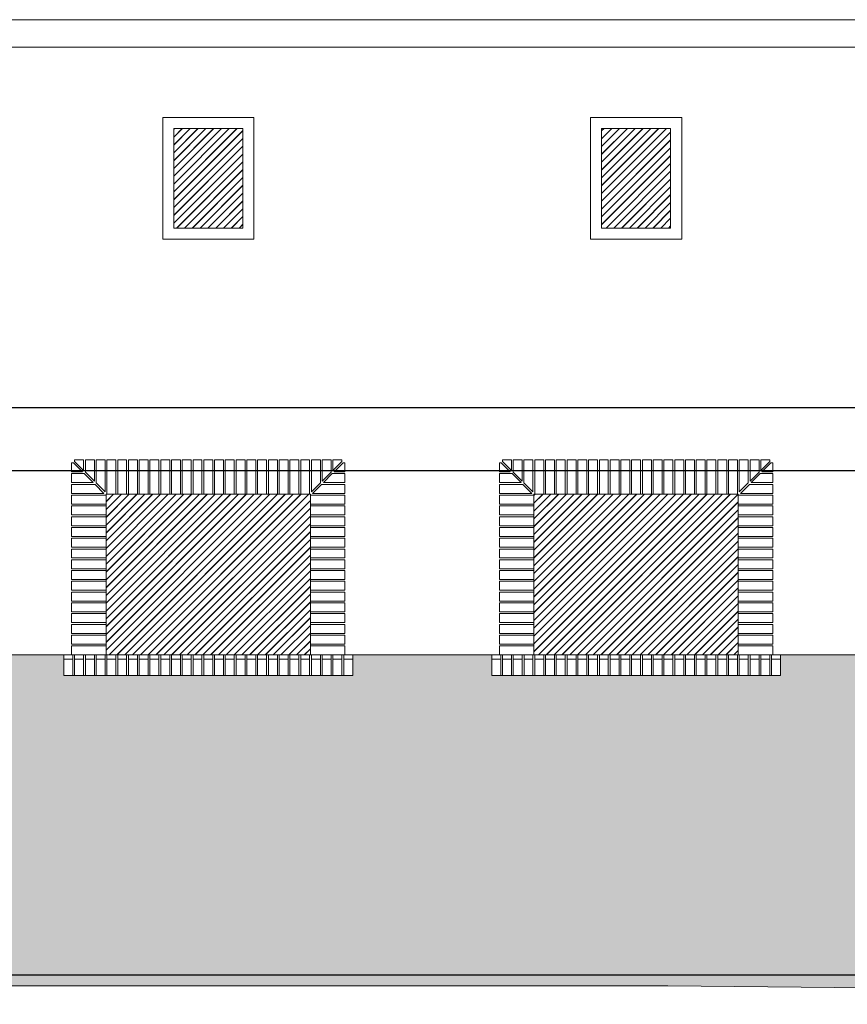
# Model space of a CAD drawing. Header units: millimetres. Extents: x -15547 to 792, y -5206 to 3515.
# Tile 7 of 16: x -4474 to -3875, y -2490 to -1777. Entities that reach past the tile are written whole.
import ezdxf

# ---------------------------------------------------------------- set-up
doc = ezdxf.new("R2010")
doc.units = ezdxf.units.MM
doc.layers.get('Defpoints').update_dxf_attribs({"color": 11})
for name, color, linetype, lineweight in [('A_cienkie', 251, 'Continuous', 9), ('A_hatch', 8, 'Continuous', 9), ('A_widok', 41, 'Continuous', 20)]:
    doc.layers.add(name, color=color, linetype=linetype, lineweight=lineweight)

msp = doc.modelspace()

# ---------------------------------------------------------------- hatches: boundary and pattern name
at = {"layer": 'A_hatch'}
h = msp.add_hatch(dxfattribs=at)
h.set_pattern_fill('JIS_LC_20', color=251, scale=0.2)
h.paths.add_polyline_path([(-4312.85, -1856.32), (-4362.85, -1856.32), (-4362.85, -1928.32), (-4312.85, -1928.32)])
h.paths.add_polyline_path([(-4263.85, -2121.12), (-4411.85, -2121.12), (-4411.85, -2237.47), (-4263.85, -2237.47)])
h.paths.add_polyline_path([(-3953.85, -2121.12), (-4101.85, -2121.12), (-4101.85, -2237.47), (-3953.85, -2237.47)])
h.paths.add_polyline_path([(-4002.85, -1856.32), (-4052.85, -1856.32), (-4052.85, -1928.32), (-4002.85, -1928.32)])
h = msp.add_hatch(dxfattribs=at)
h.set_pattern_fill('AR-BRSTD', color=256, scale=0.1)
h.paths.add_polyline_path([(-3762.35, -2237.47), (-3787.35, -2237.47), (-3923.2, -2237.47), (-3923.2, -2252.47), (-4132.48, -2252.47), (-4132.48, -2237.47), (-4233.2, -2237.47), (-4233.2, -2252.47), (-4442.48, -2252.47), (-4442.48, -2237.47), (-4548.2, -2237.47), (-4548.2, -2252.47), (-4757.48, -2252.47), (-4757.48, -2237.47), (-4948.2, -2237.47), (-4948.2, -2252.47), (-5157.48, -2252.47), (-5157.48, -2237.47), (-5252.7, -2237.47), (-5252.7, -2252.47), (-5422.98, -2252.47), (-5422.98, -2240.47), (-5768.68, -2240.47), (-5769.1, -2477.12), (-4004.87, -2477.12), (-2677.45, -2490.47), (-2677.45, -2474.12), (-2498.25, -2474.12), (-2498.25, -2469.12), (-2677.45, -2469.12), (-2677.45, -2237.47), (-2808.2, -2237.47), (-2808.2, -2252.47), (-3017.48, -2252.47), (-3017.48, -2237.47), (-3153.2, -2237.47), (-3153.2, -2252.47), (-3362.48, -2252.47), (-3362.48, -2237.47), (-3432.2, -2237.47), (-3432.2, -2252.47), (-3563.5, -2252.47), (-3563.5, -2237.47), (-3628.35, -2237.47), (-3653.35, -2237.47), (-3653.35, -2474.12), (-3763.59, -2474.12)])

# ---------------------------------------------------------------- linework, layer by layer
at = {"layer": 'A_cienkie'}
for points in [[(-4370.85, -1936.32), (-4304.85, -1936.32), (-4304.85, -1848.32), (-4370.85, -1848.32)], [(-4060.85, -1936.32), (-3994.85, -1936.32), (-3994.85, -1848.32), (-4060.85, -1848.32)], [(-4411.3, -2096.12), (-4411.3, -2121.12), (-4404.8, -2121.12), (-4404.8, -2096.12)], [(-4403.5, -2096.12), (-4403.5, -2121.12), (-4397, -2121.12), (-4397, -2096.12)], [(-4395.7, -2096.12), (-4395.7, -2121.12), (-4389.2, -2121.12), (-4389.2, -2096.12)], [(-4387.9, -2096.12), (-4387.9, -2121.12), (-4381.4, -2121.12), (-4381.4, -2096.12)], [(-4380.1, -2096.12), (-4380.1, -2121.12), (-4373.6, -2121.12), (-4373.6, -2096.12)], [(-4372.3, -2096.12), (-4372.3, -2121.12), (-4365.8, -2121.12), (-4365.8, -2096.12)], [(-4364.5, -2096.12), (-4364.5, -2121.12), (-4358, -2121.12), (-4358, -2096.12)], [(-4356.7, -2096.12), (-4356.7, -2121.12), (-4350.2, -2121.12), (-4350.2, -2096.12)], [(-4348.9, -2096.12), (-4348.9, -2121.12), (-4342.4, -2121.12), (-4342.4, -2096.12)], [(-4341.1, -2096.12), (-4341.1, -2121.12), (-4334.6, -2121.12), (-4334.6, -2096.12)], [(-4326.8, -2096.12), (-4326.8, -2121.12), (-4333.3, -2121.12), (-4333.3, -2096.12)], [(-4319, -2096.12), (-4319, -2121.12), (-4325.5, -2121.12), (-4325.5, -2096.12)], [(-4311.2, -2096.12), (-4311.2, -2121.12), (-4317.7, -2121.12), (-4317.7, -2096.12)], [(-4303.4, -2096.12), (-4303.4, -2121.12), (-4309.9, -2121.12), (-4309.9, -2096.12)], [(-4295.6, -2096.12), (-4295.6, -2121.12), (-4302.1, -2121.12), (-4302.1, -2096.12)], [(-4287.8, -2096.12), (-4287.8, -2121.12), (-4294.3, -2121.12), (-4294.3, -2096.12)], [(-4280, -2096.12), (-4280, -2121.12), (-4286.5, -2121.12), (-4286.5, -2096.12)], [(-4272.2, -2096.12), (-4272.2, -2121.12), (-4278.7, -2121.12), (-4278.7, -2096.12)], [(-4264.4, -2096.12), (-4264.4, -2121.12), (-4270.9, -2121.12), (-4270.9, -2096.12)], [(-4101.3, -2096.12), (-4101.3, -2121.12), (-4094.8, -2121.12), (-4094.8, -2096.12)], [(-4093.5, -2096.12), (-4093.5, -2121.12), (-4087, -2121.12), (-4087, -2096.12)], [(-4085.7, -2096.12), (-4085.7, -2121.12), (-4079.2, -2121.12), (-4079.2, -2096.12)], [(-4077.9, -2096.12), (-4077.9, -2121.12), (-4071.4, -2121.12), (-4071.4, -2096.12)], [(-4070.1, -2096.12), (-4070.1, -2121.12), (-4063.6, -2121.12), (-4063.6, -2096.12)], [(-4062.3, -2096.12), (-4062.3, -2121.12), (-4055.8, -2121.12), (-4055.8, -2096.12)], [(-4054.5, -2096.12), (-4054.5, -2121.12), (-4048, -2121.12), (-4048, -2096.12)], [(-4046.7, -2096.12), (-4046.7, -2121.12), (-4040.2, -2121.12), (-4040.2, -2096.12)], [(-4038.9, -2096.12), (-4038.9, -2121.12), (-4032.4, -2121.12), (-4032.4, -2096.12)], [(-4031.1, -2096.12), (-4031.1, -2121.12), (-4024.6, -2121.12), (-4024.6, -2096.12)], [(-4016.8, -2096.12), (-4016.8, -2121.12), (-4023.3, -2121.12), (-4023.3, -2096.12)], [(-4009, -2096.12), (-4009, -2121.12), (-4015.5, -2121.12), (-4015.5, -2096.12)], [(-4001.2, -2096.12), (-4001.2, -2121.12), (-4007.7, -2121.12), (-4007.7, -2096.12)], [(-3993.4, -2096.12), (-3993.4, -2121.12), (-3999.9, -2121.12), (-3999.9, -2096.12)], [(-3985.6, -2096.12), (-3985.6, -2121.12), (-3992.1, -2121.12), (-3992.1, -2096.12)], [(-3977.8, -2096.12), (-3977.8, -2121.12), (-3984.3, -2121.12), (-3984.3, -2096.12)], [(-3970, -2096.12), (-3970, -2121.12), (-3976.5, -2121.12), (-3976.5, -2096.12)], [(-3962.2, -2096.12), (-3962.2, -2121.12), (-3968.7, -2121.12), (-3968.7, -2096.12)], [(-3954.4, -2096.12), (-3954.4, -2121.12), (-3960.9, -2121.12), (-3960.9, -2096.12)], [(-4436.85, -2128.27), (-4411.85, -2128.27), (-4411.85, -2121.77), (-4436.85, -2121.77)], [(-4238.85, -2128.27), (-4263.85, -2128.27), (-4263.85, -2121.77), (-4238.85, -2121.77)], [(-4126.85, -2128.27), (-4101.85, -2128.27), (-4101.85, -2121.77), (-4126.85, -2121.77)], [(-3928.85, -2128.27), (-3953.85, -2128.27), (-3953.85, -2121.77), (-3928.85, -2121.77)], [(-4436.85, -2136.07), (-4411.85, -2136.07), (-4411.85, -2129.57), (-4436.85, -2129.57)], [(-4238.85, -2136.07), (-4263.85, -2136.07), (-4263.85, -2129.57), (-4238.85, -2129.57)], [(-4126.85, -2136.07), (-4101.85, -2136.07), (-4101.85, -2129.57), (-4126.85, -2129.57)], [(-3928.85, -2136.07), (-3953.85, -2136.07), (-3953.85, -2129.57), (-3928.85, -2129.57)], [(-4436.85, -2143.87), (-4411.85, -2143.87), (-4411.85, -2137.37), (-4436.85, -2137.37)], [(-4238.85, -2143.87), (-4263.85, -2143.87), (-4263.85, -2137.37), (-4238.85, -2137.37)], [(-4126.85, -2143.87), (-4101.85, -2143.87), (-4101.85, -2137.37), (-4126.85, -2137.37)], [(-3928.85, -2143.87), (-3953.85, -2143.87), (-3953.85, -2137.37), (-3928.85, -2137.37)], [(-4436.85, -2151.67), (-4411.85, -2151.67), (-4411.85, -2145.17), (-4436.85, -2145.17)], [(-4238.85, -2151.67), (-4263.85, -2151.67), (-4263.85, -2145.17), (-4238.85, -2145.17)], [(-4126.85, -2151.67), (-4101.85, -2151.67), (-4101.85, -2145.17), (-4126.85, -2145.17)], [(-3928.85, -2151.67), (-3953.85, -2151.67), (-3953.85, -2145.17), (-3928.85, -2145.17)], [(-4436.85, -2159.47), (-4411.85, -2159.47), (-4411.85, -2152.97), (-4436.85, -2152.97)], [(-4238.85, -2159.47), (-4263.85, -2159.47), (-4263.85, -2152.97), (-4238.85, -2152.97)], [(-4126.85, -2159.47), (-4101.85, -2159.47), (-4101.85, -2152.97), (-4126.85, -2152.97)], [(-3928.85, -2159.47), (-3953.85, -2159.47), (-3953.85, -2152.97), (-3928.85, -2152.97)], [(-4436.85, -2167.27), (-4411.85, -2167.27), (-4411.85, -2160.77), (-4436.85, -2160.77)], [(-4238.85, -2167.27), (-4263.85, -2167.27), (-4263.85, -2160.77), (-4238.85, -2160.77)], [(-4126.85, -2167.27), (-4101.85, -2167.27), (-4101.85, -2160.77), (-4126.85, -2160.77)], [(-3928.85, -2167.27), (-3953.85, -2167.27), (-3953.85, -2160.77), (-3928.85, -2160.77)], [(-4436.85, -2175.07), (-4411.85, -2175.07), (-4411.85, -2168.57), (-4436.85, -2168.57)], [(-4238.85, -2175.07), (-4263.85, -2175.07), (-4263.85, -2168.57), (-4238.85, -2168.57)], [(-4126.85, -2175.07), (-4101.85, -2175.07), (-4101.85, -2168.57), (-4126.85, -2168.57)], [(-3928.85, -2175.07), (-3953.85, -2175.07), (-3953.85, -2168.57), (-3928.85, -2168.57)], [(-4436.85, -2182.87), (-4411.85, -2182.87), (-4411.85, -2176.37), (-4436.85, -2176.37)], [(-4238.85, -2182.87), (-4263.85, -2182.87), (-4263.85, -2176.37), (-4238.85, -2176.37)], [(-4126.85, -2182.87), (-4101.85, -2182.87), (-4101.85, -2176.37), (-4126.85, -2176.37)], [(-3928.85, -2182.87), (-3953.85, -2182.87), (-3953.85, -2176.37), (-3928.85, -2176.37)], [(-4436.85, -2190.67), (-4411.85, -2190.67), (-4411.85, -2184.17), (-4436.85, -2184.17)], [(-4238.85, -2190.67), (-4263.85, -2190.67), (-4263.85, -2184.17), (-4238.85, -2184.17)], [(-4126.85, -2190.67), (-4101.85, -2190.67), (-4101.85, -2184.17), (-4126.85, -2184.17)], [(-3928.85, -2190.67), (-3953.85, -2190.67), (-3953.85, -2184.17), (-3928.85, -2184.17)], [(-4436.85, -2198.47), (-4411.85, -2198.47), (-4411.85, -2191.97), (-4436.85, -2191.97)], [(-4238.85, -2198.47), (-4263.85, -2198.47), (-4263.85, -2191.97), (-4238.85, -2191.97)], [(-4126.85, -2198.47), (-4101.85, -2198.47), (-4101.85, -2191.97), (-4126.85, -2191.97)], [(-3928.85, -2198.47), (-3953.85, -2198.47), (-3953.85, -2191.97), (-3928.85, -2191.97)], [(-4436.85, -2206.27), (-4411.85, -2206.27), (-4411.85, -2199.77), (-4436.85, -2199.77)], [(-4238.85, -2206.27), (-4263.85, -2206.27), (-4263.85, -2199.77), (-4238.85, -2199.77)], [(-4126.85, -2206.27), (-4101.85, -2206.27), (-4101.85, -2199.77), (-4126.85, -2199.77)], [(-3928.85, -2206.27), (-3953.85, -2206.27), (-3953.85, -2199.77), (-3928.85, -2199.77)], [(-4436.85, -2214.07), (-4411.85, -2214.07), (-4411.85, -2207.57), (-4436.85, -2207.57)], [(-4238.85, -2214.07), (-4263.85, -2214.07), (-4263.85, -2207.57), (-4238.85, -2207.57)], [(-4126.85, -2214.07), (-4101.85, -2214.07), (-4101.85, -2207.57), (-4126.85, -2207.57)], [(-3928.85, -2214.07), (-3953.85, -2214.07), (-3953.85, -2207.57), (-3928.85, -2207.57)], [(-4436.85, -2221.87), (-4411.85, -2221.87), (-4411.85, -2215.37), (-4436.85, -2215.37)], [(-4238.85, -2221.87), (-4263.85, -2221.87), (-4263.85, -2215.37), (-4238.85, -2215.37)], [(-4126.85, -2221.87), (-4101.85, -2221.87), (-4101.85, -2215.37), (-4126.85, -2215.37)], [(-3928.85, -2221.87), (-3953.85, -2221.87), (-3953.85, -2215.37), (-3928.85, -2215.37)], [(-4436.85, -2229.67), (-4411.85, -2229.67), (-4411.85, -2223.17), (-4436.85, -2223.17)], [(-4238.85, -2229.67), (-4263.85, -2229.67), (-4263.85, -2223.17), (-4238.85, -2223.17)], [(-4126.85, -2229.67), (-4101.85, -2229.67), (-4101.85, -2223.17), (-4126.85, -2223.17)], [(-3928.85, -2229.67), (-3953.85, -2229.67), (-3953.85, -2223.17), (-3928.85, -2223.17)], [(-4436.85, -2237.47), (-4411.85, -2237.47), (-4411.85, -2230.97), (-4436.85, -2230.97)], [(-4238.85, -2237.47), (-4263.85, -2237.47), (-4263.85, -2230.97), (-4238.85, -2230.97)], [(-4126.85, -2237.47), (-4101.85, -2237.47), (-4101.85, -2230.97), (-4126.85, -2230.97)], [(-3928.85, -2237.47), (-3953.85, -2237.47), (-3953.85, -2230.97), (-3928.85, -2230.97)], [(-4435.98, -2237.47), (-4435.98, -2252.47), (-4442.48, -2252.47), (-4442.48, -2237.47)], [(-4428.18, -2237.47), (-4428.18, -2252.47), (-4434.68, -2252.47), (-4434.68, -2237.47)], [(-4420.38, -2237.47), (-4420.38, -2252.47), (-4426.88, -2252.47), (-4426.88, -2237.47)], [(-4412.58, -2237.47), (-4412.58, -2252.47), (-4419.08, -2252.47), (-4419.08, -2237.47)], [(-4404.78, -2237.47), (-4404.78, -2252.47), (-4411.28, -2252.47), (-4411.28, -2237.47)], [(-4403.5, -2237.47), (-4403.5, -2252.47), (-4397, -2252.47), (-4397, -2237.47)], [(-4395.7, -2237.47), (-4395.7, -2252.47), (-4389.2, -2252.47), (-4389.2, -2237.47)], [(-4387.9, -2237.47), (-4387.9, -2252.47), (-4381.4, -2252.47), (-4381.4, -2237.47)], [(-4380.1, -2237.47), (-4380.1, -2252.47), (-4373.6, -2252.47), (-4373.6, -2237.47)], [(-4372.3, -2237.47), (-4372.3, -2252.47), (-4365.8, -2252.47), (-4365.8, -2237.47)], [(-4364.5, -2237.47), (-4364.5, -2252.47), (-4358, -2252.47), (-4358, -2237.47)], [(-4356.7, -2237.47), (-4356.7, -2252.47), (-4350.2, -2252.47), (-4350.2, -2237.47)], [(-4348.9, -2237.47), (-4348.9, -2252.47), (-4342.4, -2252.47), (-4342.4, -2237.47)], [(-4341.1, -2237.47), (-4341.1, -2252.47), (-4334.6, -2252.47), (-4334.6, -2237.47)], [(-4326.8, -2237.47), (-4326.8, -2252.47), (-4333.3, -2252.47), (-4333.3, -2237.47)], [(-4319, -2237.47), (-4319, -2252.47), (-4325.5, -2252.47), (-4325.5, -2237.47)], [(-4311.2, -2237.47), (-4311.2, -2252.47), (-4317.7, -2252.47), (-4317.7, -2237.47)], [(-4303.4, -2237.47), (-4303.4, -2252.47), (-4309.9, -2252.47), (-4309.9, -2237.47)], [(-4295.6, -2237.47), (-4295.6, -2252.47), (-4302.1, -2252.47), (-4302.1, -2237.47)], [(-4287.8, -2237.47), (-4287.8, -2252.47), (-4294.3, -2252.47), (-4294.3, -2237.47)], [(-4280, -2237.47), (-4280, -2252.47), (-4286.5, -2252.47), (-4286.5, -2237.47)], [(-4272.2, -2237.47), (-4272.2, -2252.47), (-4278.7, -2252.47), (-4278.7, -2237.47)], [(-4270.9, -2237.47), (-4270.9, -2252.47), (-4264.4, -2252.47), (-4264.4, -2237.47)], [(-4263.1, -2237.47), (-4263.1, -2252.47), (-4256.6, -2252.47), (-4256.6, -2237.47)], [(-4255.3, -2237.47), (-4255.3, -2252.47), (-4248.8, -2252.47), (-4248.8, -2237.47)], [(-4247.5, -2237.47), (-4247.5, -2252.47), (-4241, -2252.47), (-4241, -2237.47)], [(-4239.7, -2237.47), (-4239.7, -2252.47), (-4233.2, -2252.47), (-4233.2, -2237.47)], [(-4125.98, -2237.47), (-4125.98, -2252.47), (-4132.48, -2252.47), (-4132.48, -2237.47)], [(-4118.18, -2237.47), (-4118.18, -2252.47), (-4124.68, -2252.47), (-4124.68, -2237.47)], [(-4110.38, -2237.47), (-4110.38, -2252.47), (-4116.88, -2252.47), (-4116.88, -2237.47)], [(-4102.58, -2237.47), (-4102.58, -2252.47), (-4109.08, -2252.47), (-4109.08, -2237.47)], [(-4094.78, -2237.47), (-4094.78, -2252.47), (-4101.28, -2252.47), (-4101.28, -2237.47)], [(-4093.5, -2237.47), (-4093.5, -2252.47), (-4087, -2252.47), (-4087, -2237.47)], [(-4085.7, -2237.47), (-4085.7, -2252.47), (-4079.2, -2252.47), (-4079.2, -2237.47)], [(-4077.9, -2237.47), (-4077.9, -2252.47), (-4071.4, -2252.47), (-4071.4, -2237.47)], [(-4070.1, -2237.47), (-4070.1, -2252.47), (-4063.6, -2252.47), (-4063.6, -2237.47)], [(-4062.3, -2237.47), (-4062.3, -2252.47), (-4055.8, -2252.47), (-4055.8, -2237.47)], [(-4054.5, -2237.47), (-4054.5, -2252.47), (-4048, -2252.47), (-4048, -2237.47)], [(-4046.7, -2237.47), (-4046.7, -2252.47), (-4040.2, -2252.47), (-4040.2, -2237.47)], [(-4038.9, -2237.47), (-4038.9, -2252.47), (-4032.4, -2252.47), (-4032.4, -2237.47)], [(-4031.1, -2237.47), (-4031.1, -2252.47), (-4024.6, -2252.47), (-4024.6, -2237.47)], [(-4016.8, -2237.47), (-4016.8, -2252.47), (-4023.3, -2252.47), (-4023.3, -2237.47)], [(-4009, -2237.47), (-4009, -2252.47), (-4015.5, -2252.47), (-4015.5, -2237.47)], [(-4001.2, -2237.47), (-4001.2, -2252.47), (-4007.7, -2252.47), (-4007.7, -2237.47)], [(-3993.4, -2237.47), (-3993.4, -2252.47), (-3999.9, -2252.47), (-3999.9, -2237.47)], [(-3985.6, -2237.47), (-3985.6, -2252.47), (-3992.1, -2252.47), (-3992.1, -2237.47)], [(-3977.8, -2237.47), (-3977.8, -2252.47), (-3984.3, -2252.47), (-3984.3, -2237.47)], [(-3970, -2237.47), (-3970, -2252.47), (-3976.5, -2252.47), (-3976.5, -2237.47)], [(-3962.2, -2237.47), (-3962.2, -2252.47), (-3968.7, -2252.47), (-3968.7, -2237.47)], [(-3960.9, -2237.47), (-3960.9, -2252.47), (-3954.4, -2252.47), (-3954.4, -2237.47)], [(-3953.1, -2237.47), (-3953.1, -2252.47), (-3946.6, -2252.47), (-3946.6, -2237.47)], [(-3945.3, -2237.47), (-3945.3, -2252.47), (-3938.8, -2252.47), (-3938.8, -2237.47)], [(-3937.5, -2237.47), (-3937.5, -2252.47), (-3931, -2252.47), (-3931, -2237.47)], [(-3929.7, -2237.47), (-3929.7, -2252.47), (-3923.2, -2252.47), (-3923.2, -2237.47)]]:
    msp.add_lwpolyline(points, close=True, dxfattribs=at)
for points in [[(-4428.2, -2103.85), (-4428.2, -2096.12), (-4434.7, -2096.12), (-4434.7, -2097.35)], [(-4420.4, -2111.65), (-4420.4, -2096.12), (-4426.9, -2096.12), (-4426.9, -2105.15)], [(-4412.6, -2119.45), (-4412.6, -2096.12), (-4419.1, -2096.12), (-4419.1, -2112.95)], [(-4263.1, -2119.45), (-4263.1, -2096.12), (-4256.6, -2096.12), (-4256.6, -2112.95)], [(-4255.3, -2111.65), (-4255.3, -2096.12), (-4248.8, -2096.12), (-4248.8, -2105.15)], [(-4247.5, -2103.85), (-4247.5, -2096.12), (-4241, -2096.12), (-4241, -2097.35)], [(-4118.2, -2103.85), (-4118.2, -2096.12), (-4124.7, -2096.12), (-4124.7, -2097.35)], [(-4110.4, -2111.65), (-4110.4, -2096.12), (-4116.9, -2096.12), (-4116.9, -2105.15)], [(-4102.6, -2119.45), (-4102.6, -2096.12), (-4109.1, -2096.12), (-4109.1, -2112.95)], [(-3953.1, -2119.45), (-3953.1, -2096.12), (-3946.6, -2096.12), (-3946.6, -2112.95)], [(-3945.3, -2111.65), (-3945.3, -2096.12), (-3938.8, -2096.12), (-3938.8, -2105.15)], [(-3937.5, -2103.85), (-3937.5, -2096.12), (-3931, -2096.12), (-3931, -2097.35)], [(-4429.02, -2104.87), (-4436.85, -2104.87), (-4436.85, -2098.37), (-4435.52, -2098.37)], [(-4429.02, -2104.87), (-4435.52, -2098.37)], [(-4428.2, -2103.85), (-4434.7, -2097.35)], [(-4247.5, -2103.85), (-4241, -2097.35)], [(-4246.68, -2104.87), (-4240.18, -2098.37)], [(-4246.68, -2104.87), (-4238.85, -2104.87), (-4238.85, -2098.37), (-4240.18, -2098.37)], [(-4119.02, -2104.87), (-4126.85, -2104.87), (-4126.85, -2098.37), (-4125.52, -2098.37)], [(-4119.02, -2104.87), (-4125.52, -2098.37)], [(-4118.2, -2103.85), (-4124.7, -2097.35)], [(-3937.5, -2103.85), (-3931, -2097.35)], [(-3936.68, -2104.87), (-3930.18, -2098.37)], [(-3936.68, -2104.87), (-3928.85, -2104.87), (-3928.85, -2098.37), (-3930.18, -2098.37)], [(-4421.22, -2112.67), (-4436.85, -2112.67), (-4436.85, -2106.17), (-4427.72, -2106.17)], [(-4421.22, -2112.67), (-4427.72, -2106.17)], [(-4420.4, -2111.65), (-4426.9, -2105.15)], [(-4255.3, -2111.65), (-4248.8, -2105.15)], [(-4254.48, -2112.67), (-4247.98, -2106.17)], [(-4254.48, -2112.67), (-4238.85, -2112.67), (-4238.85, -2106.17), (-4247.98, -2106.17)], [(-4111.22, -2112.67), (-4126.85, -2112.67), (-4126.85, -2106.17), (-4117.72, -2106.17)], [(-4111.22, -2112.67), (-4117.72, -2106.17)], [(-4110.4, -2111.65), (-4116.9, -2105.15)], [(-3945.3, -2111.65), (-3938.8, -2105.15)], [(-3944.48, -2112.67), (-3937.98, -2106.17)], [(-3944.48, -2112.67), (-3928.85, -2112.67), (-3928.85, -2106.17), (-3937.98, -2106.17)], [(-4413.42, -2120.47), (-4436.85, -2120.47), (-4436.85, -2113.97), (-4419.92, -2113.97)], [(-4413.42, -2120.47), (-4419.92, -2113.97)], [(-4412.6, -2119.45), (-4419.1, -2112.95)], [(-4263.1, -2119.45), (-4256.6, -2112.95)], [(-4262.28, -2120.47), (-4255.78, -2113.97)], [(-4262.28, -2120.47), (-4238.85, -2120.47), (-4238.85, -2113.97), (-4255.78, -2113.97)], [(-4103.42, -2120.47), (-4126.85, -2120.47), (-4126.85, -2113.97), (-4109.92, -2113.97)], [(-4103.42, -2120.47), (-4109.92, -2113.97)], [(-4102.6, -2119.45), (-4109.1, -2112.95)], [(-3953.1, -2119.45), (-3946.6, -2112.95)], [(-3952.28, -2120.47), (-3945.78, -2113.97)], [(-3952.28, -2120.47), (-3928.85, -2120.47), (-3928.85, -2113.97), (-3945.78, -2113.97)], [(-4442.48, -2237.47), (-4548.2, -2237.47)], [(-4132.48, -2237.47), (-4233.2, -2237.47)], [(-3923.2, -2237.47), (-3787.35, -2237.47)], [(-4435.98, -2240.47), (-4442.48, -2240.47)], [(-4428.18, -2240.47), (-4434.68, -2240.47)], [(-4420.38, -2240.47), (-4426.88, -2240.47)], [(-4412.58, -2240.47), (-4419.08, -2240.47)], [(-4404.78, -2240.47), (-4411.28, -2240.47)], [(-4403.5, -2240.47), (-4397, -2240.47)], [(-4395.7, -2240.47), (-4389.2, -2240.47)], [(-4387.9, -2240.47), (-4381.4, -2240.47)], [(-4380.1, -2240.47), (-4373.6, -2240.47)], [(-4372.3, -2240.47), (-4365.8, -2240.47)], [(-4364.5, -2240.47), (-4358, -2240.47)], [(-4356.7, -2240.47), (-4350.2, -2240.47)], [(-4348.9, -2240.47), (-4342.4, -2240.47)], [(-4341.1, -2240.47), (-4334.6, -2240.47)], [(-4333.3, -2240.47), (-4326.8, -2240.47)], [(-4325.5, -2240.47), (-4319, -2240.47)], [(-4317.7, -2240.47), (-4311.2, -2240.47)], [(-4309.9, -2240.47), (-4303.4, -2240.47)], [(-4302.1, -2240.47), (-4295.6, -2240.47)], [(-4294.3, -2240.47), (-4287.8, -2240.47)], [(-4286.5, -2240.47), (-4280, -2240.47)], [(-4278.7, -2240.47), (-4272.2, -2240.47)], [(-4264.4, -2240.47), (-4270.9, -2240.47)], [(-4256.6, -2240.47), (-4263.1, -2240.47)], [(-4248.8, -2240.47), (-4255.3, -2240.47)], [(-4241, -2240.47), (-4247.5, -2240.47)], [(-4233.2, -2240.47), (-4239.7, -2240.47)], [(-4125.98, -2240.47), (-4132.48, -2240.47)], [(-4118.18, -2240.47), (-4124.68, -2240.47)], [(-4110.38, -2240.47), (-4116.88, -2240.47)], [(-4102.58, -2240.47), (-4109.08, -2240.47)], [(-4094.78, -2240.47), (-4101.28, -2240.47)], [(-4093.5, -2240.47), (-4087, -2240.47)], [(-4085.7, -2240.47), (-4079.2, -2240.47)], [(-4077.9, -2240.47), (-4071.4, -2240.47)], [(-4070.1, -2240.47), (-4063.6, -2240.47)], [(-4062.3, -2240.47), (-4055.8, -2240.47)], [(-4054.5, -2240.47), (-4048, -2240.47)], [(-4046.7, -2240.47), (-4040.2, -2240.47)], [(-4038.9, -2240.47), (-4032.4, -2240.47)], [(-4031.1, -2240.47), (-4024.6, -2240.47)], [(-4023.3, -2240.47), (-4016.8, -2240.47)], [(-4015.5, -2240.47), (-4009, -2240.47)], [(-4007.7, -2240.47), (-4001.2, -2240.47)], [(-3999.9, -2240.47), (-3993.4, -2240.47)], [(-3992.1, -2240.47), (-3985.6, -2240.47)], [(-3984.3, -2240.47), (-3977.8, -2240.47)], [(-3976.5, -2240.47), (-3970, -2240.47)], [(-3968.7, -2240.47), (-3962.2, -2240.47)], [(-3954.4, -2240.47), (-3960.9, -2240.47)], [(-3946.6, -2240.47), (-3953.1, -2240.47)], [(-3938.8, -2240.47), (-3945.3, -2240.47)], [(-3931, -2240.47), (-3937.5, -2240.47)], [(-3923.2, -2240.47), (-3929.7, -2240.47)]]:
    msp.add_lwpolyline(points, dxfattribs=at)
at = {"layer": 'A_widok'}
for points in [[(-5777.85, -1777.47), (-1538.85, -1777.47)], [(-5777.89, -1797.47), (-1538.85, -1797.47)], [(-8133.75, -2477.12), (-4004.87, -2477.12), (-2677.45, -2490.47), (-1115.52, -2490.47)]]:
    msp.add_lwpolyline(points, dxfattribs=at)
for points in [[(-4362.85, -1928.32), (-4312.85, -1928.32), (-4312.85, -1856.32), (-4362.85, -1856.32)], [(-4052.85, -1928.32), (-4002.85, -1928.32), (-4002.85, -1856.32), (-4052.85, -1856.32)], [(-4411.85, -2237.47), (-4263.85, -2237.47), (-4263.85, -2121.12), (-4411.85, -2121.12)], [(-4101.85, -2237.47), (-3953.85, -2237.47), (-3953.85, -2121.12), (-4101.85, -2121.12)], [(-4442.48, -2237.47), (-4233.2, -2237.47), (-4233.2, -2252.47), (-4442.48, -2252.47)], [(-4132.48, -2237.47), (-3923.2, -2237.47), (-3923.2, -2252.47), (-4132.48, -2252.47)]]:
    msp.add_lwpolyline(points, close=True, dxfattribs=at)
at = {"layer": 'Defpoints'}
for points in [[(412.25, -2058.47), (-9302.94, -2058.47)], [(412.25, -2104.12), (-9302.94, -2104.12)], [(-5769.09, -2469.12), (-1550.09, -2469.12)]]:
    msp.add_lwpolyline(points, dxfattribs=at)

doc.saveas('drawing.dxf')
